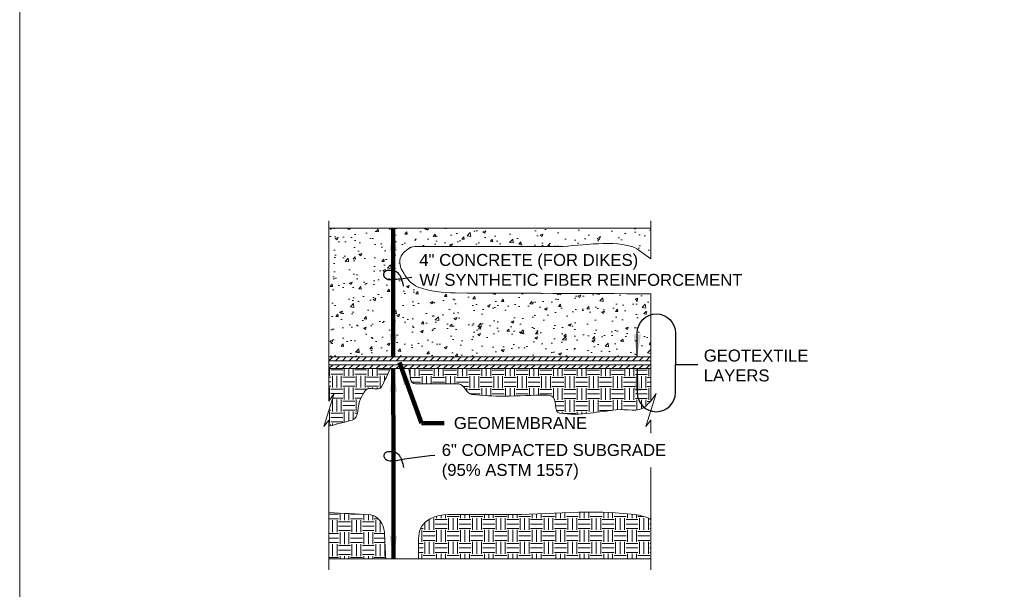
# Model space of a CAD drawing. Header units: inches. Extents: x -981 to -621, y 39 to 285.
# Tile 2 of 19: x -981 to -857, y 142 to 214. Entities that reach past the tile are written whole.
import ezdxf

# ---------------------------------------------------------------- set-up
doc = ezdxf.new("R2010")
doc.units = ezdxf.units.IN
doc.header["$MEASUREMENT"] = 0
for name, color, linetype, lineweight in [('C-Detl-Grph-Wt 0', 4, 'Continuous', 0), ('G-ANNO-MASK', 1, 'Continuous', 0), ('G-ANNO-NOTE', 4, 'Continuous', 30), ('G-ANNO-PATT', 250, 'Continuous', 0)]:
    doc.layers.add(name, color=color, linetype=linetype, lineweight=lineweight)
doc.layers.add('G-ANNO-NPLT', color=2, linetype='Continuous', lineweight=0, plot=False)
doc.styles.get("Standard").update_dxf_attribs({"font": 'txt.shx'})
doc.styles.add('Style-Arial', font='arial.ttf')
doc.styles.add('Text_0', font='arial.ttf')
doc.dimstyles.get("Standard").update_dxf_attribs({"dimtxt": 0.18, "dimasz": 0.18, "dimexe": 0.18, "dimexo": 0.0625, "dimgap": 0.09, "dimtad": 0, "dimtih": 1, "dimtoh": 1, "dimdec": 4, "dimzin": 0, "dimdsep": 46, "dimtxsty": 'Standard', "dimcen": 0.09, "dimadec": 0, "dimazin": 0, "dimtfac": 1, "dimtdec": 4, "dimtofl": 0, "dimtmove": 0, "dimatfit": 3, "dimfxl": 1, "dimtolj": 1, "dimtzin": 0, "dimarcsym": 0})
doc.dimstyles.new('Std-Arch', dxfattribs={"dimtxt": 2.4, "dimasz": 2.88, "dimexe": 1.2, "dimexo": 1.2, "dimgap": 1.2, "dimtad": 1, "dimdec": 4, "dimzin": 11, "dimdsep": 46, "dimlunit": 4, "dimtxsty": 'Text_0', "dimcen": 1.08, "dimclrd": 256, "dimclre": 256, "dimadec": 4, "dimazin": 3, "dimtfac": 1, "dimtdec": 4, "dimtofl": 0, "dimtmove": 1, "dimatfit": 3, "dimfxl": 1, "dimfrac": 2, "dimtolj": 1, "dimtzin": 11, "dimlwd": 13, "dimlwe": 13, "dimarcsym": 0})

# ---------------------------------------------------------------- blocks, each defined once
blk = doc.blocks.new('*U59')
at = {"layer": 'G-ANNO-NOTE'}
for p in [(-5.62, 3.74, 0), (-5.62, -3.74, 0), (-2.8, -0.25, 0)]:
    blk.add_line(p, (-5.62, -0.25, 0), dxfattribs=at)
at = {"layer": 'G-ANNO-NOTE', "extrusion": (0, 0, -1)}
blk.add_arc((8.02, 3.74, 0), 2.4, 0, 180, dxfattribs=at)
at = {"layer": 'G-ANNO-NOTE'}
blk.add_arc((-8.02, -3.74, 0), 2.4, 180, 0, dxfattribs=at)
blk.add_solid([(-10.42, 0.74, 0), (-9.95, 3.56, 0), (-10.89, 3.56, 0)], dxfattribs=at)
at = {"layer": 'G-ANNO-NOTE', "extrusion": (0, 0, -1)}
blk.add_solid([(10.42, -0.74, 0), (10.89, -3.56, 0), (9.95, -3.56, 0)], dxfattribs=at)
at = {"layer": 'G-ANNO-NOTE', "insert": (-2.05, -2.36, 0), "char_height": 1.5, "attachment_point": 7, "style": 'Style-Arial'}
blk.add_mtext('GEOTEXTILE\\PLAYERS', dxfattribs=at)
at = {"layer": 'G-ANNO-NOTE'}
for points in [[(-10.42, 0.74, 0), (-10.42, 3.74, 0)], [(-10.42, -0.74, 0), (-10.42, -3.74, 0)]]:
    blk.add_leader(points, dimstyle='Standard', override={"dimtxt": 1.5, "dimasz": 2.82, "dimgap": 0.75, "dimtad": 1, "dimtxsty": 'Style-Arial', "dimldrblk": 'None'}, dxfattribs=at)

msp = doc.modelspace()

# ---------------------------------------------------------------- hatches: boundary and pattern name
at = {"layer": 'G-ANNO-PATT'}
h = msp.add_hatch(dxfattribs=at)
h.set_pattern_fill('AR-CONC', color=256, style=0, pattern_type=2)
h.set_pattern_definition([(50, (-933.9326, 175.6907), (3.5863, -0.31376), [0.375, -4.125]), (355, (-933.9326, 175.6907), (-0.69376, 3.76096), [0.3, -3.3]), (100.451, (-933.6337, 175.6645), (2.89254, 3.4472), [0.3187, -3.5057]), (46.184, (-933.9326, 176.6907), (5.3362, -0.8276), [0.5625, -6.1875]), (96.636, (-933.488, 176.6217), (4.6733, 4.8706), [0.47805, -5.2586]), (351.184, (-933.9326, 176.6907), (4.6733, 4.8706), [0.45, -4.95]), (21, (-933.4326, 176.4407), (2.98453, -2.0131), [0.375, -4.125]), (326, (-933.4326, 176.4407), (1.21658, 3.62575), [0.3, -3.3]), (71.451, (-933.184, 176.273), (4.2011, 1.61266), [0.3187, -3.5057]), (37.5, (-933.9326, 175.6907), (0.0608, 1.66447), [0, -3.26, 0, -3.35, 0, -3.3125]), (7.5, (-933.9326, 175.6907), (1.31535, 1.97206), [0, -1.91, 0, -3.185, 0, -1.2625]), (327.5, (-935.0476, 175.6907), (2.66911, -0.112774), [0, -1.25, 0, -3.9, 0, -5.175]), (317.5, (-935.5476, 175.6907), (2.91593, 0.50052), [0, -1.625, 0, -2.59, 0, -3.675])])
edge = h.paths.add_edge_path()
edge.add_line((-901.48182, 179.15285), (-926.10025, 179.25853))
edge.add_spline(control_points=[(-926.10025, 179.25853), (-927.66848, 179.26526), (-929.20582, 179.44212), (-930.7466, 179.99735), (-931.68752, 180.33642), (-932.25067, 181.22516), (-932.74669, 182.05991), (-933.09746, 182.65022), (-933.21692, 183.52437), (-932.74669, 184.09167), (-932.31786, 184.60902), (-931.79501, 185.07677), (-931.17739, 185.07677)], knot_values=[0, 0, 0, 0, 0.410447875, 0.410447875, 0.410447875, 0.661098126, 0.661098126, 0.661098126, 0.838352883, 0.838352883, 0.838352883, 1, 1, 1, 1], degree=3, periodic=0)
edge.add_line((-931.17739, 185.07677), (-913.82281, 185.07677))
edge.add_spline(control_points=[(-913.82281, 185.07677), (-910.50984, 185.07677), (-906.93383, 185.97248), (-903.88392, 185.07677), (-903.00764, 184.81942), (-902.28252, 184.04738), (-901.48182, 183.53268)], knot_values=[0, 0, 0, 0, 0.776811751, 0.776811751, 0.776811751, 1, 1, 1, 1], degree=3, periodic=0)
edge.add_line((-901.48182, 183.53268), (-901.48182, 187.41403))
edge.add_line((-901.48182, 187.41403), (-941.96919, 187.41403))
edge.add_line((-941.96919, 187.41403), (-941.96919, 171.22955))
edge.add_line((-941.96919, 171.22955), (-901.48658, 171.22955))
edge.add_line((-901.48658, 171.22955), (-901.48182, 171.22955))
edge.add_line((-901.48182, 171.22955), (-901.48182, 175.44738))
edge.add_line((-901.48182, 175.44738), (-901.48182, 179.15285))
h = msp.add_hatch(dxfattribs=at)
h.set_pattern_fill('MSTN', color=256, style=0, pattern_type=2)
h.set_pattern_definition([(45, (-941.9716, 170.7343), (-0.424264, 0.424264), [])])
h.paths.add_polyline_path([(-901.48658, 171.22955), (-901.48182, 170.73306), (-941.96919, 170.73306), (-941.97395, 171.22955)])
h = msp.add_hatch(dxfattribs=at)
h.set_pattern_fill('EARTH', color=256, style=0, pattern_type=2)
h.set_pattern_definition([(0, (-938.7212, 166.0475), (1.5, 1.5), [1.5, -1.5]), (0, (-938.7212, 166.61), (1.5, 1.5), [1.5, -1.5]), (0, (-938.7212, 167.1725), (1.5, 1.5), [1.5, -1.5]), (90, (-938.5337, 167.36), (-1.5, 1.5), [1.5, -1.5]), (90, (-937.9712, 167.36), (-1.5, 1.5), [1.5, -1.5]), (90, (-937.4087, 167.36), (-1.5, 1.5), [1.5, -1.5])])
edge = h.paths.add_edge_path()
edge.add_line((-941.96919, 162.50832), (-939.05589, 163.28233))
edge.add_spline(control_points=[(-939.05589, 163.28233), (-938.12146, 163.53059), (-938.41739, 165.11347), (-937.98081, 165.97628), (-937.79556, 166.34237), (-937.59868, 166.70475), (-937.34781, 167.03174), (-936.9284, 167.57842), (-935.63796, 166.85708), (-935.33831, 167.47403)], knot_values=[0, 0, 0, 0, 0.468670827, 0.468670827, 0.468670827, 0.667531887, 0.667531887, 0.667531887, 1, 1, 1, 1], degree=3, periodic=0)
edge.add_line((-935.33831, 167.47403), (-934.23308, 169.74956))
edge.add_line((-934.23308, 169.74956), (-941.96919, 169.74956))
edge.add_line((-941.96919, 169.74956), (-941.96919, 165.67827))
edge.add_line((-941.96919, 165.67827), (-941.28516, 166.64915))
edge.add_line((-941.28516, 166.64915), (-942.61374, 162.4931))
edge.add_line((-942.61374, 162.4931), (-941.96919, 163.29365))
edge.add_line((-941.96919, 163.29365), (-941.96919, 162.50832))
h = msp.add_hatch(dxfattribs=at)
h.set_pattern_fill('MSTN', color=256, style=0, pattern_type=2)
h.set_pattern_definition([(45, (-941.9716, 169.7508), (-0.424264, 0.424264), [])])
h.paths.add_polyline_path([(-941.96919, 169.74956), (-941.96919, 170.24608), (-901.48182, 170.24608), (-901.48182, 169.74956)])
h = msp.add_hatch(dxfattribs=at)
h.set_pattern_fill('EARTH', color=256, style=0, pattern_type=2)
h.set_pattern_definition([(0, (-919.932, 167.502), (1.5, 1.5), [1.5, -1.5]), (0, (-919.932, 168.0645), (1.5, 1.5), [1.5, -1.5]), (0, (-919.932, 168.627), (1.5, 1.5), [1.5, -1.5]), (90, (-919.7445, 168.8145), (-1.5, 1.5), [1.5, -1.5]), (90, (-919.182, 168.8145), (-1.5, 1.5), [1.5, -1.5]), (90, (-918.6195, 168.8145), (-1.5, 1.5), [1.5, -1.5])])
edge = h.paths.add_edge_path()
edge.add_line((-901.48182, 165.67827), (-901.48182, 169.74956))
edge.add_line((-901.48182, 169.74956), (-931.92215, 169.74956))
edge.add_line((-931.92215, 169.74956), (-931.69106, 168.42897))
edge.add_spline(control_points=[(-931.69106, 168.42897), (-931.64206, 168.14898), (-931.37246, 167.82585), (-931.08821, 167.82585)], knot_values=[0, 0, 0, 0, 1, 1, 1, 1], degree=3, periodic=0)
edge.add_line((-931.08821, 167.82585), (-925.64245, 167.82585))
edge.add_spline(control_points=[(-925.64245, 167.82585), (-924.94928, 167.82585), (-924.71614, 166.59976), (-924.0248, 166.51909), (-922.66331, 166.36021), (-921.30007, 166.29732), (-919.93546, 166.29794), (-918.15389, 166.29875), (-916.37185, 166.41931), (-914.59018, 166.41857), (-914.36755, 166.41847), (-914.1502, 166.35654), (-913.93709, 166.27784), (-913.19806, 166.00493), (-913.74869, 164.27279), (-912.98257, 164.16691), (-911.71001, 163.99103), (-910.4072, 164.00825), (-909.13437, 164.16691), (-908.03584, 164.30384), (-906.93732, 164.44224), (-905.83878, 164.57904), (-904.60338, 164.73288), (-903.01332, 164.15275), (-902.13125, 165.03138)], knot_values=[0, 0, 0, 0, 0.081836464, 0.081836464, 0.081836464, 0.243001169, 0.243001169, 0.243001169, 0.453409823, 0.453409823, 0.453409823, 0.479701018, 0.479701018, 0.479701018, 0.570871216, 0.570871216, 0.570871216, 0.722311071, 0.722311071, 0.722311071, 0.85301389, 0.85301389, 0.85301389, 1, 1, 1, 1], degree=3, periodic=0)
edge.add_line((-902.13125, 165.03138), (-901.48182, 165.67827))
h = msp.add_hatch(dxfattribs=at)
h.set_pattern_fill('EARTH', color=256, style=0, pattern_type=2)
h.set_pattern_definition([(0, (-937.7558, 149.4008), (1.5, 1.5), [1.5, -1.5]), (0, (-937.7558, 149.9633), (1.5, 1.5), [1.5, -1.5]), (0, (-937.7558, 150.5258), (1.5, 1.5), [1.5, -1.5]), (90, (-937.5683, 150.7133), (-1.5, 1.5), [1.5, -1.5]), (90, (-937.0058, 150.7133), (-1.5, 1.5), [1.5, -1.5]), (90, (-936.4433, 150.7133), (-1.5, 1.5), [1.5, -1.5])])
edge = h.paths.add_edge_path()
edge.add_line((-941.96919, 151.68416), (-941.96919, 145.84326))
edge.add_line((-941.96919, 145.84326), (-941.96443, 145.84326))
edge.add_line((-941.96443, 145.84326), (-934.81411, 145.84326))
edge.add_line((-934.81411, 145.84326), (-934.98994, 149.239))
edge.add_spline(control_points=[(-934.98994, 149.239), (-935.03777, 150.16258), (-935.82496, 151.33223), (-936.74826, 151.38511)], knot_values=[0, 0, 0, 0, 1, 1, 1, 1], degree=3, periodic=0)
edge.add_line((-936.74826, 151.38511), (-941.96919, 151.68416))
h = msp.add_hatch(dxfattribs=at)
h.set_pattern_fill('EARTH', color=256, style=0, pattern_type=2)
h.set_pattern_definition([(0, (-919.605, 149.6702), (1.5, 1.5), [1.5, -1.5]), (0, (-919.605, 150.2327), (1.5, 1.5), [1.5, -1.5]), (0, (-919.605, 150.7952), (1.5, 1.5), [1.5, -1.5]), (90, (-919.4175, 150.9827), (-1.5, 1.5), [1.5, -1.5]), (90, (-918.855, 150.9827), (-1.5, 1.5), [1.5, -1.5]), (90, (-918.2925, 150.9827), (-1.5, 1.5), [1.5, -1.5])])
edge = h.paths.add_edge_path()
edge.add_spline(control_points=[(-901.47707, 150.90769), (-902.13915, 151.07856), (-902.7904, 151.33486), (-903.46333, 151.4203), (-908.82188, 152.10061), (-914.35317, 151.4203), (-919.79809, 151.4203)], knot_values=[0, 0, 0, 0, 0.111570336, 0.111570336, 0.111570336, 1, 1, 1, 1], degree=3, periodic=0)
edge.add_line((-919.79809, 151.4203), (-925.2137, 151.4203))
edge.add_spline(control_points=[(-925.2137, 151.4203), (-926.77469, 151.4203), (-928.3277, 151.68218), (-929.80291, 150.48797), (-930.62335, 149.82381), (-930.69965, 148.91095), (-930.69965, 148.04281)], knot_values=[0, 0, 0, 0, 0.642612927, 0.642612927, 0.642612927, 1, 1, 1, 1], degree=3, periodic=0)
edge.add_line((-930.69965, 148.04281), (-930.69965, 145.84326))
edge.add_line((-930.69965, 145.84326), (-901.47707, 145.84326))
edge.add_line((-901.47707, 145.84326), (-901.47707, 150.90769))

# ---------------------------------------------------------------- linework, layer by layer
at = {"layer": 'C-Detl-Grph-Wt 0'}
for p, q in [((-941.96919, 187.41403, -3.51575), (-901.48182, 187.41403, -3.51575)), ((-941.96443, 145.84326, -3.51575), (-901.47707, 145.84326, -3.51575))]:
    msp.add_line(p, q, dxfattribs=at)
for points in [[(-941.97395, 171.22955, -3.51575), (-901.48658, 171.22955, -3.51575), (-901.48182, 170.73306, -3.51575), (-941.96919, 170.73306, -3.51575)], [(-941.96919, 170.24608, -3.51575), (-901.48182, 170.24608, -3.51575), (-901.48182, 169.74956, -3.51575), (-941.96919, 169.74956, -3.51575)]]:
    msp.add_3dface(points, dxfattribs=at)
at = {"layer": 'G-ANNO-MASK'}
for p, q in [((-941.96919, 188.33246, -3.51575), (-941.96919, 165.67827, -3.51575)), ((-901.48182, 188.33246, -3.51575), (-901.48182, 183.53268, -3.51575)), ((-901.48182, 179.15285, -3.51575), (-901.48182, 175.42993, -3.51575)), ((-901.48182, 175.44738, -3.51575), (-901.48182, 165.67827, -3.51575)), ((-941.96919, 163.29365, -3.51575), (-941.96919, 144.49336, -3.51575)), ((-901.47707, 163.29956, -3.51575), (-901.47707, 161.64634, -3.51575)), ((-901.47707, 157.32201, -3.51575), (-901.47707, 144.49336, -3.51575))]:
    msp.add_line(p, q, dxfattribs=at)
for points in [[(-941.96919, 165.67827, -3.51575), (-941.28516, 166.64915, -3.51535), (-942.61374, 162.4931, -3.51535), (-941.96919, 163.29365, -3.51575)], [(-901.48182, 165.67827, -3.51575), (-900.7978, 166.64915, -3.51535), (-902.12637, 162.4931, -3.51535), (-901.48182, 163.29365, -3.51575)]]:
    msp.add_polyline3d(points, dxfattribs=at)
at = {"layer": 'G-ANNO-NOTE'}
msp.add_arc((-934.60478, 196.75723, -3.51575), 15.80646, 273.0880889, 281.1660944, dxfattribs=at)
at = {"layer": 'G-ANNO-NOTE', "extrusion": (0, 0, -1)}
msp.add_arc((921.62371, 89.8389, 3.51575), 69.41187, 79.9685167, 84.1911611, dxfattribs=at)
at = {"layer": 'G-ANNO-NOTE'}
for points, knots in [([(-933.85554, 180.91676, -3.51575), (-933.95753, 180.89732, -3.51575), (-934.05967, 180.89255, -3.51575), (-934.16168, 180.89138, -3.51575), (-934.27385, 180.8901, -3.51575), (-934.3859, 180.9007, -3.51575), (-934.49797, 180.92311, -3.51575), (-934.61379, 180.94626, -3.51575), (-934.71376, 180.99403, -3.51575), (-934.81363, 181.07221, -3.51575), (-934.90658, 181.14498, -3.51575), (-934.95727, 181.23692, -3.51575), (-935.00398, 181.33553, -3.51575), (-935.0704, 181.47576, -3.51575), (-935.102, 181.65589, -3.51575), (-935.0246, 181.79713, -3.51575), (-934.95211, 181.9294, -3.51575), (-934.84266, 182.03616, -3.51575), (-934.69942, 182.08265, -3.51575), (-934.53837, 182.13492, -3.51575), (-934.37413, 182.13206, -3.51575), (-934.21403, 182.11596, -3.51575), (-934.02381, 182.09684, -3.51575), (-933.8341, 182.07257, -3.51575), (-933.64615, 182.0081, -3.51575), (-933.5429, 181.97268, -3.51575), (-933.45312, 181.92411, -3.51575), (-933.37014, 181.85106, -3.51575), (-933.24474, 181.74066, -3.51575), (-933.14795, 181.62099, -3.51575), (-933.064, 181.48146, -3.51575), (-932.99401, 181.36514, -3.51575), (-932.92666, 181.25049, -3.51575), (-932.88634, 181.12297, -3.51575), (-932.84106, 180.97978, -3.51575), (-932.80193, 180.83583, -3.51575), (-932.76103, 180.69151, -3.51575), (-932.70663, 180.4996, -3.51575), (-932.65247, 180.30424, -3.51575), (-932.6135, 180.11253, -3.51575)], [0, 0, 0, 0, 0.055624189, 0.055624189, 0.055624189, 0.116785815, 0.116785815, 0.116785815, 0.179999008, 0.179999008, 0.179999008, 0.238831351, 0.238831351, 0.238831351, 0.322496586, 0.322496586, 0.322496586, 0.400853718, 0.400853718, 0.400853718, 0.488950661, 0.488950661, 0.488950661, 0.593614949, 0.593614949, 0.593614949, 0.651114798, 0.651114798, 0.651114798, 0.738014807, 0.738014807, 0.738014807, 0.810461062, 0.810461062, 0.810461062, 0.891814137, 0.891814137, 0.891814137, 1, 1, 1, 1]), ([(-933.82064, 158.14936, -3.51575), (-933.92266, 158.13042, -3.51575), (-934.02475, 158.12541, -3.51575), (-934.12678, 158.12398, -3.51575), (-934.23892, 158.1224, -3.51575), (-934.35099, 158.13258, -3.51575), (-934.46307, 158.15412, -3.51575), (-934.57873, 158.17635, -3.51575), (-934.67893, 158.2233, -3.51575), (-934.77873, 158.30164, -3.51575), (-934.87253, 158.37527, -3.51575), (-934.92257, 158.46851, -3.51575), (-934.96908, 158.56813, -3.51575), (-935.03448, 158.7082, -3.51575), (-935.06696, 158.88728, -3.51575), (-934.9897, 159.02814, -3.51575), (-934.91727, 159.1602, -3.51575), (-934.80751, 159.2672, -3.51575), (-934.66452, 159.31208, -3.51575), (-934.5034, 159.36265, -3.51575), (-934.33941, 159.35879, -3.51575), (-934.17913, 159.3438, -3.51575), (-933.98844, 159.32598, -3.51575), (-933.79818, 159.30456, -3.51575), (-933.60967, 159.2407, -3.51575), (-933.50642, 159.20572, -3.51575), (-933.4176, 159.15544, -3.51575), (-933.33525, 159.08207, -3.51575), (-933.21056, 158.97099, -3.51575), (-933.11317, 158.85194, -3.51575), (-933.0291, 158.71248, -3.51575), (-932.95902, 158.59621, -3.51575), (-932.89176, 158.4815, -3.51575), (-932.85144, 158.35399, -3.51575), (-932.80617, 158.21079, -3.51575), (-932.76704, 158.06684, -3.51575), (-932.72613, 157.92253, -3.51575), (-932.67173, 157.73061, -3.51575), (-932.61757, 157.53526, -3.51575), (-932.57861, 157.34355, -3.51575)], [0, 0, 0, 0, 0.055632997, 0.055632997, 0.055632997, 0.116777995, 0.116777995, 0.116777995, 0.179879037, 0.179879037, 0.179879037, 0.239187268, 0.239187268, 0.239187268, 0.322578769, 0.322578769, 0.322578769, 0.400759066, 0.400759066, 0.400759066, 0.488850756, 0.488850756, 0.488850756, 0.593656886, 0.593656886, 0.593656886, 0.651059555, 0.651059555, 0.651059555, 0.737973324, 0.737973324, 0.737973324, 0.81043105, 0.81043105, 0.81043105, 0.891797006, 0.891797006, 0.891797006, 1, 1, 1, 1])]:
    msp.add_open_spline(points, degree=3, knots=knots, dxfattribs=at)
at = {"layer": 'G-ANNO-NPLT'}
for points, knots in [([(-901.48182, 183.53268, -3.51575), (-902.28252, 184.04738, -3.51575), (-903.00764, 184.81942, -3.51575), (-903.88392, 185.07677, -3.51575), (-906.93383, 185.97248, -3.51575), (-910.50984, 185.07677, -3.51575), (-913.82281, 185.07677, -3.51575), (-919.60767, 185.07677, -3.51575), (-925.39253, 185.07677, -3.51575), (-931.17739, 185.07677, -3.51575), (-931.79501, 185.07677, -3.51575), (-932.31786, 184.60902, -3.51575), (-932.74669, 184.09167, -3.51575), (-933.21692, 183.52437, -3.51575), (-933.09746, 182.65022, -3.51575), (-932.74669, 182.05991, -3.51575), (-932.25067, 181.22516, -3.51575), (-931.68752, 180.33642, -3.51575), (-930.7466, 179.99735, -3.51575), (-929.20582, 179.44212, -3.51575), (-927.66848, 179.26526, -3.51575), (-926.10025, 179.25853, -3.51575), (-917.89411, 179.2233, -3.51575), (-909.68797, 179.18808, -3.51575), (-901.48182, 179.15285, -3.51575)], [0, 0, 0, 0, 0.043115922, 0.043115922, 0.043115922, 0.193181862, 0.193181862, 0.193181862, 0.455216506, 0.455216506, 0.455216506, 0.483192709, 0.483192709, 0.483192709, 0.513870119, 0.513870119, 0.513870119, 0.557250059, 0.557250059, 0.557250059, 0.62828611, 0.62828611, 0.62828611, 1, 1, 1, 1]), ([(-941.96919, 162.50832, -3.51575), (-940.99809, 162.76632, -3.51575), (-940.02699, 163.02433, -3.51575), (-939.05589, 163.28233, -3.51575), (-938.12146, 163.53059, -3.51575), (-938.41739, 165.11347, -3.51575), (-937.98081, 165.97628, -3.51575), (-937.79556, 166.34237, -3.51575), (-937.59868, 166.70475, -3.51575), (-937.34781, 167.03174, -3.51575), (-936.9284, 167.57842, -3.51575), (-935.63796, 166.85708, -3.51575), (-935.33831, 167.47403, -3.51575), (-934.9699, 168.23254, -3.51575), (-934.60149, 168.99105, -3.51575), (-934.23308, 169.74956, -3.51575)], [0, 0, 0, 0, 0.256913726, 0.256913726, 0.256913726, 0.504126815, 0.504126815, 0.504126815, 0.609021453, 0.609021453, 0.609021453, 0.784390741, 0.784390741, 0.784390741, 1, 1, 1, 1]), ([(-931.92215, 169.74956, -3.51575), (-931.84512, 169.30936, -3.51575), (-931.76809, 168.86917, -3.51575), (-931.69106, 168.42897, -3.51575), (-931.64206, 168.14898, -3.51575), (-931.37246, 167.82585, -3.51575), (-931.08821, 167.82585, -3.51575), (-930.2978, 167.82585, -3.51575), (-929.5074, 167.82585, -3.51575), (-928.71699, 167.82585, -3.51575), (-927.69215, 167.82585, -3.51575), (-926.6673, 167.82585, -3.51575), (-925.64245, 167.82585, -3.51575), (-924.94928, 167.82585, -3.51575), (-924.71614, 166.59976, -3.51575), (-924.0248, 166.51909, -3.51575), (-922.66331, 166.36021, -3.51575), (-921.30007, 166.29732, -3.51575), (-919.93546, 166.29794, -3.51575), (-918.15389, 166.29875, -3.51575), (-916.37185, 166.41931, -3.51575), (-914.59018, 166.41857, -3.51575), (-914.36755, 166.41847, -3.51575), (-914.1502, 166.35654, -3.51575), (-913.93709, 166.27784, -3.51575), (-913.19806, 166.00493, -3.51575), (-913.74869, 164.27279, -3.51575), (-912.98257, 164.16691, -3.51575), (-911.71001, 163.99103, -3.51575), (-910.4072, 164.00825, -3.51575), (-909.13437, 164.16691, -3.51575), (-908.03584, 164.30384, -3.51575), (-906.93732, 164.44224, -3.51575), (-905.83878, 164.57904, -3.51575), (-904.60338, 164.73288, -3.51575), (-903.01332, 164.15275, -3.51575), (-902.13125, 165.03138, -3.51575), (-901.91477, 165.24701, -3.51575), (-901.6983, 165.46264, -3.51575), (-901.48182, 165.67827, -3.51575)], [0, 0, 0, 0, 0.039469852, 0.039469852, 0.039469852, 0.064575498, 0.064575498, 0.064575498, 0.134385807, 0.134385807, 0.134385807, 0.224902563, 0.224902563, 0.224902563, 0.286125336, 0.286125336, 0.286125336, 0.406694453, 0.406694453, 0.406694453, 0.564103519, 0.564103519, 0.564103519, 0.583772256, 0.583772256, 0.583772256, 0.651977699, 0.651977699, 0.651977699, 0.765271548, 0.765271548, 0.765271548, 0.863051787, 0.863051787, 0.863051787, 0.973013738, 0.973013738, 0.973013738, 1, 1, 1, 1]), ([(-941.96919, 151.68416, -3.51575), (-940.22888, 151.58448, -3.51575), (-938.48857, 151.4848, -3.51575), (-936.74826, 151.38511, -3.51575), (-935.82496, 151.33223, -3.51575), (-935.03777, 150.16258, -3.51575), (-934.98994, 149.239, -3.51575), (-934.93133, 148.10709, -3.51575), (-934.87272, 146.97517, -3.51575), (-934.81411, 145.84326, -3.51575)], [0, 0, 0, 0, 0.458557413, 0.458557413, 0.458557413, 0.70183866, 0.70183866, 0.70183866, 1, 1, 1, 1]), ([(-930.69965, 145.84326, -3.51575), (-930.69965, 146.57644, -3.51575), (-930.69965, 147.30963, -3.51575), (-930.69965, 148.04281, -3.51575), (-930.69965, 148.91095, -3.51575), (-930.62335, 149.82381, -3.51575), (-929.80291, 150.48797, -3.51575), (-928.3277, 151.68218, -3.51575), (-926.77469, 151.4203, -3.51575), (-925.2137, 151.4203, -3.51575), (-923.4085, 151.4203, -3.51575), (-921.60329, 151.4203, -3.51575), (-919.79809, 151.4203, -3.51575), (-914.35317, 151.4203, -3.51575), (-908.82188, 152.10061, -3.51575), (-903.46333, 151.4203, -3.51575), (-902.7904, 151.33486, -3.51575), (-902.13915, 151.07856, -3.51575), (-901.47707, 150.90769, -3.51575)], [0, 0, 0, 0, 0.066075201, 0.066075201, 0.066075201, 0.144312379, 0.144312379, 0.144312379, 0.284989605, 0.284989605, 0.284989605, 0.447676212, 0.447676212, 0.447676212, 0.938377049, 0.938377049, 0.938377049, 1, 1, 1, 1])]:
    msp.add_open_spline(points, degree=3, knots=knots, dxfattribs=at)
msp.add_3dface([(-620.8441, 285.13311, -3.51772), (-980.8441, 285.13311, -3.51772), (-980.8441, 39.13311, -3.51772), (-620.8441, 39.13311, -3.51772)], dxfattribs=at)

# ---------------------------------------------------------------- block references
at = {"layer": 'G-ANNO-NOTE'}
msp.add_blockref('*U59', (-892.77909, 170.48495, -3.51575), dxfattribs=at)

# ---------------------------------------------------------------- texts
at = {"layer": 'G-ANNO-NOTE', "char_height": 1.5, "style": 'Style-Arial'}
for s, insert, attachment_point in [('4" CONCRETE (FOR DIKES)\\PW/ SYNTHETIC FIBER REINFORCEMENT', (-930.59344, 184.15529, -3.51772), 1), ('GEOMEMBRANE', (-926.25599, 162.90916, -3.51575), 4), ('6" COMPACTED SUBGRADE\\P(95% ASTM 1557)', (-927.77784, 160.27684, -3.51772), 1)]:
    msp.add_mtext(s, dxfattribs=dict(at, insert=insert, attachment_point=attachment_point))

# ---------------------------------------------------------------- leaders
at = {"layer": 'G-ANNO-NOTE', "lineweight": 13}
for points in [[(-933.86823, 187.41403, -3.51575), (-933.86668, 179.32179, -3.51575)], [(-933.86513, 171.22955, -3.51575), (-933.86668, 179.32179, -3.51575)], [(-933.86485, 169.74956, -3.51575), (-933.86262, 158.06529, -3.51575)], [(-933.86028, 145.84326, -3.51575), (-933.86262, 158.06529, -3.51575)]]:
    msp.add_leader(points, dimstyle='Std-Arch', override={"dimclrd": 0, "dimlwd": 65534}, dxfattribs=at)
at = {"layer": 'G-ANNO-NOTE', "lineweight": 13, "annotation_type": 0, "has_hookline": 1, "hookline_direction": 0, "text_width": 16.54195}
msp.add_leader([(-933.08478, 170.5169, -3.51575), (-930.33599, 162.90916, -3.51575), (-927.45599, 162.90916, -3.51575)], dimstyle='Std-Arch', override={"dimtad": 0, "dimclrd": 0, "dimlwd": 65534}, dxfattribs=at)

doc.saveas('drawing.dxf')
